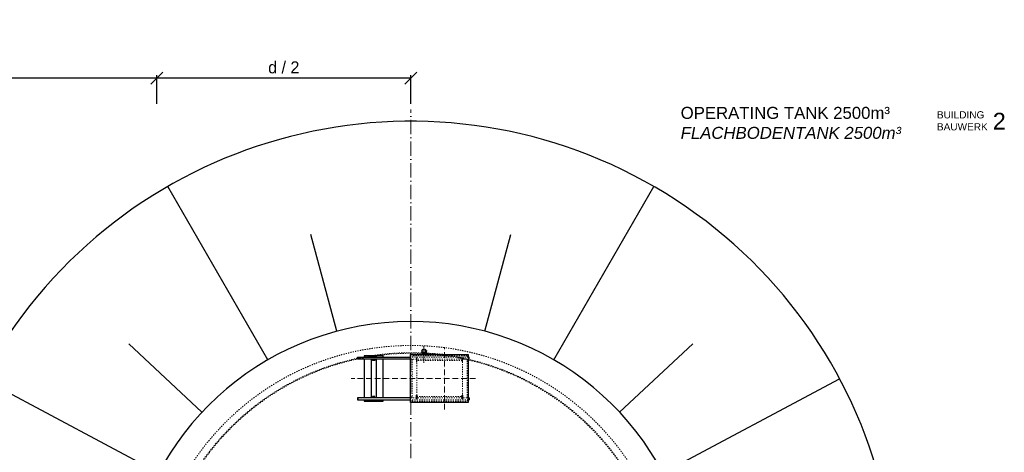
# Model space of a CAD drawing. Header units: millimetres. Extents: x 40256 to 138809, y -76860 to 38764.
# Tile 18 of 18: x 97728 to 138809, y 20724 to 38764. Entities that reach past the tile are written whole.
import ezdxf

# ---------------------------------------------------------------- set-up
doc = ezdxf.new("R2010")
doc.units = ezdxf.units.MM
doc.linetypes.add('ACAD_ISO10W100', pattern=[18, 12, -3, 0, -3])
doc.linetypes.add('JIS_02_1.0', pattern=[2, 1, -1])
doc.layers.add('Bemaßung', color=7, linetype='Continuous', lineweight=9)
doc.layers.add('Beschriftung', color=7, linetype='Continuous', lineweight=9)
doc.styles.add('LBB3.5M1000', font='isocp.shx', dxfattribs={"height": 3.5})
doc.dimstyles.new('DIN', dxfattribs={"dimtxt": 2.5, "dimasz": 2.5, "dimexe": 1.25, "dimexo": 0.625, "dimtad": 1, "dimtih": 1, "dimdec": 4, "dimdsep": 46, "dimlunit": 6, "dimtxsty": 'Standard', "dimcen": 2.5, "dimadec": 0, "dimazin": 0, "dimtfac": 1, "dimtdec": 4, "dimtmove": 0, "dimatfit": 3, "dimfxl": 0, "dimtvp": 1, "dimtolj": 1, "dimtzin": 0, "dimarcsym": 0})

# ---------------------------------------------------------------- blocks, each defined once
blk = doc.blocks.new('_Oblique')
at = {"color": 0, "linetype": 'ByBlock', "lineweight": -2}
blk.add_line((-0.5, -0.5), (0.5, 0.5), dxfattribs=at)
blk = doc.blocks.new('*D58')
at = {"layer": 'Bemaßung', "color": 0, "lineweight": -2, "transparency": 16777216}
for p, q in [((103447, 35253), (103447, 36448)), ((114047, 36323), (103447, 36323)), ((114047, 35253), (114047, 36448))]:
    blk.add_line(p, q, dxfattribs=at)
at = {"layer": 'DEFPOINTS', "color": 0, "transparency": 16777216}
for p in [(103447, 36323), (103447, 14253), (114047, 14253)]:
    blk.add_point(p, dxfattribs=at)
at = {"layer": 'Bemaßung', "color": 0, "lineweight": -2, "transparency": 16777216, "xscale": 500, "yscale": 500, "zscale": 500, "rotation": 180}
blk.add_blockref('_Oblique', (103447, 36323), dxfattribs=at)
at = {"layer": 'Bemaßung', "color": 0, "lineweight": -2, "transparency": 16777216, "xscale": 500, "yscale": 500, "zscale": 500}
blk.add_blockref('_Oblique', (114047, 36323), dxfattribs=at)
at = {"layer": 'Bemaßung', "color": 0, "transparency": 16777216, "insert": (108747, 36773), "char_height": 500, "attachment_point": 5}
blk.add_mtext('\\A1;d / 2', dxfattribs=at)
blk = doc.blocks.new('*D60')
at = {"layer": 'Bemaßung', "color": 0, "lineweight": -2, "transparency": 16777216}
for p, q in [((64926, 35253), (64926, 36448)), ((103447, 36323), (64926, 36323)), ((103447, 35253), (103447, 36448))]:
    blk.add_line(p, q, dxfattribs=at)
at = {"layer": 'DEFPOINTS', "color": 0, "transparency": 16777216}
for p in [(64926, 36323), (64926, 14253), (103447, 14253)]:
    blk.add_point(p, dxfattribs=at)
at = {"layer": 'Bemaßung', "color": 0, "lineweight": -2, "transparency": 16777216, "xscale": 500, "yscale": 500, "zscale": 500, "rotation": 180}
blk.add_blockref('_Oblique', (64926, 36323), dxfattribs=at)
at = {"layer": 'Bemaßung', "color": 0, "lineweight": -2, "transparency": 16777216, "xscale": 500, "yscale": 500, "zscale": 500}
blk.add_blockref('_Oblique', (103447, 36323), dxfattribs=at)
at = {"layer": 'Bemaßung', "color": 0, "transparency": 16777216, "char_height": 500, "attachment_point": 5}
for s, insert in [('\\A1;MINIMUM / TANK DIAMETER (d)', (84186, 36773)), ('\\A1;MINIMUM / TANKDURCHMESSER (d)', (84186, 35873))]:
    blk.add_mtext(s, dxfattribs=dict(at, insert=insert))

msp = doc.modelspace()

# ---------------------------------------------------------------- hatches: boundary and pattern name
at = {"layer": 'Beschriftung'}
for points in [[(114596.63, 24868.7026), (114596.63, 24882.29526, -0.1800703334), (114537.12697, 24893.34956, 0.1989123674)], [(114596.63, 24868.7026, 0.4142135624), (114680.78, 24952.8526), (114667.18734, 24952.8526, -0.316340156), (114596.63, 24882.29526)], [(114667.18734, 24952.8526), (114680.78, 24952.8526, 0.1989123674), (114656.13304, 25012.35563, -0.1800703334)]]:
    msp.add_hatch(color=256, dxfattribs=at).paths.add_polyline_path(points)

# ---------------------------------------------------------------- linework, layer by layer
at = {"linetype": 'ACAD_ISO10W100', "lineweight": 18, "ltscale": 50}
msp.add_line((114046.63, -6520.42342), (114046.63, 35026.12862), dxfattribs=at)
for p, q in [((108084.13, 24580.20554), (103909.99199, 31810.02465)), ((120009.13, 24580.20554), (124183.26801, 31810.02465)), ((110960.21289, 25771.51808), (109879.86648, 29803.42579)), ((117133.04712, 25771.51808), (118213.39353, 29803.42579)), ((105333.85546, 22394.91529), (102284.10088, 25244.90215)), ((122759.40454, 22394.91529), (125809.15912, 25244.90215)), ((111826.63, 24607.67124), (111826.63, 24697.67124)), ((111826.63, 24697.67124), (114036.63, 24697.67124)), ((111836.63, 24607.67124), (111836.63, 24697.67124)), ((112396.63, 24752.8526), (112396.63, 24697.67124)), ((112396.63, 24752.8526), (112596.63, 24752.8526)), ((112596.63, 24752.8526), (112596.63, 24697.67124)), ((114285.63, 24652.8526), (114285.63, 24502.8526)), ((114297.63, 24502.8526), (114297.63, 24652.8526)), ((114512.48, 24952.8526), (114512.48, 24802.8526)), ((114680.78, 24952.8526), (114680.78, 24802.8526)), ((116185.63, 24652.8526), (116185.63, 24502.8526)), ((116197.63, 24502.8526), (116197.63, 24652.8526)), ((116446.63, 24697.67124), (116476.63, 24697.67124)), ((116466.63, 24607.67124), (116466.63, 24697.67124)), ((116476.63, 24607.67124), (116476.63, 24697.67124)), ((114036.63, 24607.67124), (111826.63, 24607.67124)), ((112396.63, 24607.67124), (112396.63, 22998.03396)), ((112596.63, 24607.67124), (112596.63, 22998.03396)), ((116476.63, 24607.67124), (116446.63, 24607.67124)), ((103523.41517, 19862.44924), (96156.47998, 23789.53194)), ((124569.84484, 19862.44924), (131936.78003, 23789.53194)), ((114285.63, 22952.8526), (114285.63, 23102.8526)), ((114297.63, 23102.8526), (114297.63, 22952.8526)), ((116185.63, 22952.8526), (116185.63, 23102.8526)), ((116197.63, 23102.8526), (116197.63, 22952.8526)), ((111826.63, 22998.03396), (111826.63, 22908.03396)), ((114036.63, 22998.03396), (111826.63, 22998.03396)), ((111826.63, 22908.03396), (114036.63, 22908.03396)), ((111836.63, 22998.03396), (111836.63, 22908.03396)), ((112396.63, 22908.03396), (112396.63, 22852.8526)), ((112396.63, 22852.8526), (112596.63, 22852.8526)), ((112596.63, 22908.03396), (112596.63, 22852.8526)), ((116476.63, 22998.03396), (116446.63, 22998.03396)), ((116446.63, 22908.03396), (116476.63, 22908.03396)), ((116466.63, 22998.03396), (116466.63, 22908.03396)), ((116476.63, 22998.03396), (116476.63, 22908.03396))]:
    msp.add_line(p, q)
at = {"linetype": 'ACAD_ISO10W100', "lineweight": 18, "ltscale": 5}
for p, q in [((114596.63, 24452.8526), (114596.63, 25152.8526)), ((114730.78, 24952.8526), (114462.48, 24952.8526))]:
    msp.add_line(p, q, dxfattribs=at)
at = {"linetype": 'ACAD_ISO10W100', "lineweight": 18, "ltscale": 20}
for p, q in [((115446.63, 22502.8526), (115446.63, 25102.8526)), ((116746.63, 23802.8526), (111556.63, 23802.8526))]:
    msp.add_line(p, q, dxfattribs=at)
at = {"linetype": 'JIS_02_1.0', "lineweight": 18, "ltscale": 50}
for p, q in [((116446.63, 24697.67124), (114036.63, 24697.67124)), ((116396.63, 24752.8526), (114096.63, 24752.8526)), ((114096.63, 24752.8526), (114096.63, 24697.67124)), ((116396.63, 24697.67124), (116396.63, 24752.8526)), ((114036.63, 24607.67124), (116446.63, 24607.67124)), ((114096.63, 24607.67124), (114096.63, 22998.03396)), ((116196.63, 24552.8526), (114296.63, 24552.8526)), ((114296.63, 24552.8526), (114296.63, 23052.8526)), ((116196.63, 23052.8526), (116196.63, 24552.8526)), ((116396.63, 22998.03396), (116396.63, 24607.67124)), ((114296.63, 23052.8526), (116196.63, 23052.8526)), ((114036.63, 22998.03396), (116446.63, 22998.03396)), ((116446.63, 22908.03396), (114036.63, 22908.03396)), ((114096.63, 22908.03396), (114096.63, 22852.8526)), ((114096.63, 22852.8526), (116396.63, 22852.8526)), ((116396.63, 22852.8526), (116396.63, 22908.03396))]:
    msp.add_line(p, q, dxfattribs=at)
for points in [[(111836.63, 24692.67124), (111856.63, 24692.67124), (111856.63, 24612.67124), (111836.63, 24612.67124)], [(112896.63, 24697.67124), (112896.63, 24752.8526), (112096.63, 24752.8526), (112096.63, 24697.67124)], [(112446.63, 24697.67124), (112446.63, 24752.67124), (112546.63, 24752.67124), (112546.63, 24697.67124)], [(116466.63, 24692.67124), (116446.63, 24692.67124), (116446.63, 24612.67124), (116466.63, 24612.67124)], [(112096.63, 24607.67124), (112096.63, 22998.03396)], [(112546.63, 24607.67124), (112546.63, 24552.67124), (112446.63, 24552.67124), (112446.63, 24607.67124)], [(112896.63, 22998.03396), (112896.63, 24607.67124)], [(112546.63, 22998.03396), (112546.63, 23053.03396), (112446.63, 23053.03396), (112446.63, 22998.03396)], [(111836.63, 22913.03396), (111856.63, 22913.03396), (111856.63, 22993.03396), (111836.63, 22993.03396)], [(112096.63, 22908.03396), (112096.63, 22852.8526), (112896.63, 22852.8526), (112896.63, 22908.03396)], [(112446.63, 22908.03396), (112446.63, 22853.03396), (112546.63, 22853.03396), (112546.63, 22908.03396)], [(116466.63, 22913.03396), (116446.63, 22913.03396), (116446.63, 22993.03396), (116466.63, 22993.03396)]]:
    msp.add_lwpolyline(points)
msp.add_lwpolyline([(116446.63, 22802.8526), (114036.63, 22802.8526), (114036.63, 24802.8526), (116446.63, 24802.8526)], close=True)
msp.add_circle((114596.63, 24952.8526), 84.15)
for centre, radius, start, end in [((114046.63, 14252.8526), 20273.27602, 241.752500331, 237.880493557), ((114046.63, 14252.8526), 11925, 12.835113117, 172.524308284), ((114291.63, 24652.8526), 6, 0, 180), ((116191.63, 24652.8526), 6, 0, 180), ((114291.63, 24502.8526), 6, 180, 0), ((116191.63, 24502.8526), 6, 180, 0), ((114291.63, 23102.8526), 6, 0, 180), ((116191.63, 23102.8526), 6, 0, 180), ((114291.63, 22952.8526), 6, 180, 0), ((116191.63, 22952.8526), 6, 180, 0)]:
    msp.add_arc(centre, radius, start, end)
for centre, radius, start, end in [((114046.63, 14252.8526), 10925, 7.093838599, 171.835565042), ((114046.63, 14252.8526), 10625, 7.238061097, 145.600755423), ((114046.63, 14252.8526), 10600, 7.25044967, 145.590359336), ((114046.63, 9952.8526), 14919, 84.487357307, 87.563840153), ((114046.63, 9952.8526), 14909, 84.901027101, 87.562205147)]:
    msp.add_arc(centre, radius, start, end, dxfattribs=at)
at = {"layer": 'Beschriftung'}
msp.add_arc((114581.72805, 24967.75456), 86.74883, 239.05998296, 30.94001704, dxfattribs=at)

# ---------------------------------------------------------------- texts
at = {"layer": 'Beschriftung', "attachment_point": 1, "style": 'LBB3.5M1000'}
for s, insert, char_height, width in [('{\\fArial|b0|i0|c0|p34;OPERATING TANK 2500m³\\P\\fArial|b0|i1|c0|p34;FLACHBODENTANK 2500m³}', (125305.71848, 35128.67302), 500, 9373.8981215), ('{\\fArial|b0|i0|c0|p34;BUILDING\\PBAUWERK}', (135998.00357, 34947.7414), 300, 2194.0542879), ('{\\fArial|b0|i0|c0|p34;2}', (138326.83119, 34882.26194), 700, 787.9242064)]:
    msp.add_mtext(s, dxfattribs=dict(at, insert=insert, char_height=char_height, width=width))

# ---------------------------------------------------------------- dimensions: what is measured, and where the dimension line sits
at = {"layer": 'Bemaßung'}
for base, p1, p2, text, picture, middle in [((64926.17325, 36322.65706), (103446.63, 14252.8526), (64926.17325, 14252.8526), 'MINIMUM / TANK DIAMETER (d)\\XMINIMUM / TANKDURCHMESSER (d)', '*D60', (84186.40162, 36322.65706)), ((103446.63, 36322.65706), (114046.63, 14252.8526), (103446.63, 14252.8526), 'd / 2', '*D58', (108746.63, 36772.65706))]:
    dim = msp.add_linear_dim(base=base, p1=p1, p2=p2, text=text, dimstyle='DIN', override={"dimscale": 100, "dimtxt": 5, "dimasz": 5, "dimexo": 210, "dimgap": 2, "dimblk1": 'Oblique', "dimblk2": 'Oblique', "dimsah": 1, "dimtmove": 2}, dxfattribs=at)
    dim.commit()
    dim.dimension.update_dxf_attribs({"geometry": picture, "text_midpoint": middle})

doc.saveas('drawing.dxf')
